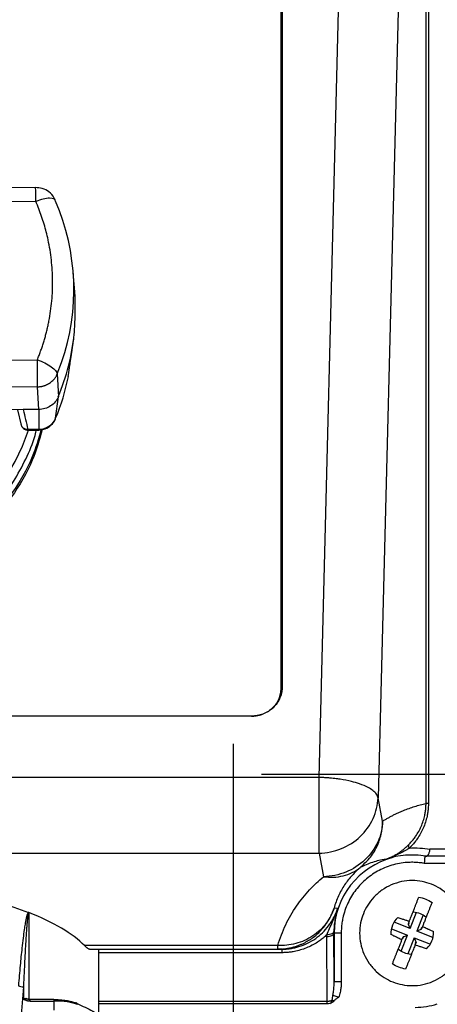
# Model space of a CAD drawing. Header units: inches. Extents: x 1.5 to 64.5, y 1.5 to 49.5.
# Tile 20 of 37: x 18.7 to 20.5, y 32.9 to 37.1. Entities that reach past the tile are written whole.
import ezdxf

# ---------------------------------------------------------------- set-up
doc = ezdxf.new("R2010")
doc.units = ezdxf.units.IN
doc.header["$LTSCALE"] = 6
doc.header["$MEASUREMENT"] = 0
doc.linetypes.add('CENTERX2', pattern=[0.8, 0.5, -0.1, 0.1, -0.1])
doc.layers.add('CENTER', color=40, linetype='CENTERX2')
doc.layers.add('DIMENSIONS', color=140, linetype='Continuous', lineweight=25)
doc.styles.add('SLDTEXTSTYLE0', font='TXT', dxfattribs={"width": 0.7})
doc.dimstyles.new('SLDDIMSTYLE0', dxfattribs={"dimtxt": 0.509766, "dimasz": 0.78, "dimexe": 0, "dimexo": 0.0625, "dimgap": 0.127441, "dimtad": 0, "dimtih": 1, "dimtoh": 1, "dimrnd": 1e-09, "dimzin": 12, "dimdsep": 46, "dimtxsty": 'SLDTEXTSTYLE0', "dimsah": 1, "dimcen": 0.09, "dimadec": 0, "dimazin": 3, "dimtfac": 1, "dimtofl": 0, "dimtmove": 0, "dimatfit": 3, "dimfxl": 0, "dimfrac": 2, "dimtolj": 1, "dimtzin": 12, "dimarcsym": 0})

# ---------------------------------------------------------------- blocks, each defined once
blk = doc.blocks.new('_D')
at = {"layer": 'DIMENSIONS'}
for p, q in [((13.4068, 33.3861), (13.4068, 24.8992)), ((21.1468, 33.3861), (21.1468, 24.8992)), ((13.4068, 25.6492), (15.7967, 25.6492)), ((16.4874, 25.6492), (16.3162, 25.6492)), ((16.3162, 25.6492), (16.3162, 24.839)), ((18.4263, 25.6492), (18.5974, 25.6492)), ((18.5974, 25.6492), (18.5974, 24.839)), ((21.1468, 25.6492), (19.117, 25.6492)), ((16.3162, 24.839), (16.4874, 24.839)), ((18.5974, 24.839), (18.4263, 24.839))]:
    blk.add_line(p, q, dxfattribs=at)
for points in [[(13.4068, 25.6492), (14.1868, 25.5292), (14.1868, 25.7692)], [(21.1468, 25.6492), (20.3668, 25.7692), (20.3668, 25.5292)]]:
    blk.add_solid(points, dxfattribs=at)
at = {"layer": 'DIMENSIONS', "char_height": 0.5, "attachment_point": 1, "style": 'SLDTEXTSTYLE0'}
for s, insert in [('7.74', (16.6994, 26.4078)), ('196.6', (16.4874, 25.4835))]:
    blk.add_mtext(s, dxfattribs=dict(at, insert=insert))
blk = doc.blocks.new('_D_3')
at = {"layer": 'DIMENSIONS'}
for p, q in [((13.8314, 32.8699), (13.8314, 26.9724)), ((20.7225, 32.8423), (20.7225, 26.9724)), ((13.8314, 27.7224), (15.7967, 27.7224)), ((16.4874, 27.7224), (16.3162, 27.7224)), ((16.3162, 27.7224), (16.3162, 26.9122)), ((18.4263, 27.7224), (18.5974, 27.7224)), ((18.5974, 27.7224), (18.5974, 26.9122)), ((20.7225, 27.7224), (19.117, 27.7224)), ((16.3162, 26.9122), (16.4874, 26.9122)), ((18.5974, 26.9122), (18.4263, 26.9122))]:
    blk.add_line(p, q, dxfattribs=at)
for points in [[(13.8314, 27.7224), (14.6114, 27.6024), (14.6114, 27.8424)], [(20.7225, 27.7224), (19.9425, 27.8424), (19.9425, 27.6024)]]:
    blk.add_solid(points, dxfattribs=at)
at = {"layer": 'DIMENSIONS', "char_height": 0.5, "attachment_point": 1, "style": 'SLDTEXTSTYLE0'}
for s, insert in [('6.89', (16.6994, 28.4811)), ('175.0', (16.4874, 27.5568))]:
    blk.add_mtext(s, dxfattribs=dict(at, insert=insert))

msp = doc.modelspace()

# ---------------------------------------------------------------- linework, layer by layer
for p, q in [((20.0158, 33.8431), (20.2197, 41.8516)), ((20.4683, 33.733), (20.4683, 41.772)), ((20.4783, 41.772), (20.4783, 33.733)), ((19.855, 34.2206), (19.855, 41.7381)), ((19.8593, 41.7422), (19.8593, 34.2247)), ((20.4679, 41.7224), (20.2652, 33.7576)), ((18.8163, 36.3413), (18.458, 36.3382)), ((18.8171, 36.2821), (18.4588, 36.279)), ((18.9816, 35.8998), (18.9753, 35.981)), ((18.9764, 35.6923), (18.9772, 35.6988)), ((18.4654, 35.6087), (18.8237, 35.6118)), ((18.9077, 35.5516), (18.9259, 35.6)), ((18.9555, 35.5472), (18.9595, 35.578)), ((18.9077, 35.5516), (18.9123, 35.4551)), ((18.9546, 35.5406), (18.9555, 35.5472)), ((18.8245, 35.4973), (18.4662, 35.4942)), ((18.8292, 35.4012), (18.8245, 35.4973)), ((18.9009, 35.364), (18.9123, 35.4551)), ((18.7639, 35.4006), (18.6861, 35.3999)), ((18.7398, 35.4004), (18.755, 35.3348)), ((18.8292, 35.4012), (18.7639, 35.4006)), ((18.8292, 35.4012), (18.8291, 35.3174)), ((18.7536, 35.3396), (18.7544, 35.3375)), ((18.7823, 35.3135), (18.8291, 35.3139)), ((18.8291, 35.3174), (18.7832, 35.317)), ((19.855, 34.2206), (19.8593, 34.2247)), ((19.73, 34.1031), (16.1, 34.1031)), ((20.0158, 33.8431), (15.8041, 33.8431)), ((20.0158, 33.5227), (20.0158, 33.8431)), ((20.2843, 33.6581), (20.2652, 33.7576)), ((20.4783, 33.733), (20.4683, 33.733)), ((15.8041, 33.5227), (20.0158, 33.5227)), ((20.0158, 33.5227), (20.0349, 33.4232)), ((20.6963, 33.5395), (20.485, 33.5395)), ((20.1899, 33.4619), (20.2033, 33.4753)), ((20.6122, 33.4795), (20.4606, 33.4795)), ((20.4632, 33.5095), (20.4632, 33.5095)), ((20.6122, 33.5095), (20.468, 33.5095)), ((18.7872, 33.2705), (18.7872, 32.9038)), ((20.0939, 33.2882), (20.079, 33.2902)), ((20.4014, 33.2037), (20.4285, 33.2723)), ((20.4014, 33.2037), (20.3328, 33.2309)), ((20.3974, 33.2345), (20.3922, 33.2215)), ((20.394, 33.2208), (20.3969, 33.2281)), ((20.4564, 33.2613), (20.4293, 33.1927)), ((20.0795, 33.1847), (20.0784, 33.1847)), ((20.0795, 32.9793), (20.0784, 33.1847)), ((20.0795, 33.1847), (20.0795, 32.9793)), ((20.1095, 33.1847), (20.0795, 33.1847)), ((20.1095, 33.1847), (20.1095, 32.9793)), ((20.3218, 33.203), (20.3903, 33.1758)), ((20.394, 33.2208), (20.3922, 33.2215)), ((20.4014, 33.2037), (20.394, 33.2208)), ((20.4463, 33.2001), (20.4293, 33.1927)), ((20.4978, 33.1655), (20.4293, 33.1927)), ((20.4492, 33.2074), (20.4463, 33.2001)), ((20.448, 33.1994), (20.4463, 33.2001)), ((20.4532, 33.2124), (20.448, 33.1994)), ((20.0484, 33.1697), (20.0485, 33.177)), ((20.0498, 32.8962), (20.0484, 33.1697)), ((20.3632, 33.1073), (20.3903, 33.1758)), ((20.3664, 33.1561), (20.3715, 33.1692)), ((20.3704, 33.1611), (20.3733, 33.1685)), ((20.3733, 33.1685), (20.3715, 33.1692)), ((20.3733, 33.1685), (20.3903, 33.1758)), ((20.4182, 33.1648), (20.3911, 33.0962)), ((20.4182, 33.1648), (20.4256, 33.1478)), ((20.4182, 33.1648), (20.4868, 33.1377)), ((20.4222, 33.134), (20.4273, 33.1471)), ((20.4256, 33.1478), (20.4227, 33.1404)), ((20.4256, 33.1478), (20.4273, 33.1471)), ((19.8409, 33.1314), (19.0229, 33.1314)), ((19.0478, 33.1163), (19.8409, 33.1163)), ((19.083, 32.8387), (19.083, 33.1163)), ((19.8575, 33.1013), (19.083, 33.1013)), ((19.8409, 33.1163), (19.8409, 33.1314)), ((19.8575, 33.1163), (19.8409, 33.1163)), ((19.8575, 33.1163), (19.8575, 33.1013)), ((20.0795, 32.9793), (20.1095, 32.9793)), ((18.7647, 32.9569), (18.75, 32.7835)), ((18.7647, 32.9569), (18.7647, 32.9058)), ((18.8934, 32.9034), (18.7932, 32.9034)), ((18.7932, 32.8968), (18.8934, 32.8968)), ((18.8934, 32.9034), (18.8934, 32.8968)), ((18.8934, 32.8968), (18.8934, 32.8587)), ((19.083, 32.8962), (20.0498, 32.8962)), ((20.0498, 32.8843), (20.0498, 32.8962)), ((20.0745, 32.9211), (20.0994, 32.9128)), ((20.0498, 32.8843), (19.083, 32.8843))]:
    msp.add_line(p, q)
at = {"flags": 128}
for points in [[(18.8291, 35.3139), (18.8291, 35.3144), (18.8291, 35.3174)], [(20.0484, 33.1697), (20.0543, 33.17), (20.0599, 33.1709), (20.065, 33.1723), (20.0696, 33.1741), (20.0733, 33.1764), (20.0761, 33.179), (20.0778, 33.1818), (20.0784, 33.1847)], [(20.0785, 33.1914), (20.0778, 33.1885), (20.076, 33.1857), (20.0732, 33.1832), (20.0695, 33.181), (20.065, 33.1793), (20.0598, 33.178), (20.0543, 33.1772), (20.0485, 33.177)]]:
    msp.add_lwpolyline(points, dxfattribs=at)
for centre, radius, start, end in [((15.9182, 36.2735), 2.8989, 0.1701, 1.3406), ((18.0347, 35.9092), 0.9433, 340.8646, 23.3964), ((18.0294, 35.821), 0.9556, 337.4876, 353.9109), ((1.3269, 35.4277), 17.4978, 0.228, 0.60299), ((18.0247, 35.7269), 0.9484, 337.5052, 348.672), ((18.8297, 35.3952), 0.0778, 269.6056, 336.3833), ((17.9328, 35.6029), 0.9011, 269.3407, 341.2719), ((20.4081, 33.5549), 0.0141, 166.2811, 228.3413), ((20.4088, 33.1847), 0.3293, 104.1133, 180), ((20.048, 32.9064), 0.0244, 303.8575, 344.8931), ((18.9862, 32.882), 0.00728, 355.9932, 98.4705), ((20.4225, 33.1699), 0.3, 270, 288.1498)]:
    msp.add_arc(centre, radius, start, end)
for points, knots in [([(18.8985, 36.2864), (18.8972, 36.2904), (18.8923, 36.3046), (18.8734, 36.3234), (18.846, 36.3391), (18.8257, 36.3402), (18.8163, 36.3407)], [0, 0, 0, 0, 0.1207898, 0.4266369, 0.7325591, 1, 1, 1, 1]), ([(18.9005, 36.2838), (18.8999, 36.2916), (18.8909, 36.2958), (18.8597, 36.2952), (18.8388, 36.2904), (18.8171, 36.2821)], [0, 0, 0, 0, 0.5, 0.5, 1, 1, 1, 1]), ([(18.8237, 35.6118), (18.826, 35.6177), (18.8308, 35.6295), (18.8374, 35.6474), (18.8436, 35.6654), (18.8494, 35.6834), (18.8548, 35.7016), (18.8598, 35.7199), (18.8644, 35.7383), (18.8687, 35.7567), (18.877, 35.7974), (18.8861, 35.861), (18.8895, 35.9476), (18.8844, 36.0341), (18.8732, 36.1024), (18.8614, 36.1527), (18.8523, 36.1857), (18.8419, 36.2182), (18.8303, 36.2504), (18.8215, 36.2715), (18.8171, 36.2821)], [0, 0, 0, 0, 0.027589, 0.055137, 0.082656, 0.110158, 0.137655, 0.165159, 0.192681, 0.220233, 0.247827, 0.373902, 0.500005, 0.626079, 0.752183, 0.80181, 0.851337, 0.900832, 0.950363, 1, 1, 1, 1]), ([(18.9797, 35.7196), (18.981, 35.7402), (18.9836, 35.781), (18.9844, 35.8413), (18.9833, 35.8824), (18.9816, 35.898), (18.9814, 35.8998)], [0, 0, 0, 0, 0.324438, 0.642186, 0.959935, 1, 1, 1, 1]), ([(18.9595, 35.578), (18.9604, 35.5844), (18.9623, 35.5979), (18.9677, 35.6317), (18.9728, 35.6644), (18.9755, 35.6862), (18.9763, 35.6923)], [0, 0, 0, 0, 0.277094, 0.590654, 0.884879, 1, 1, 1, 1]), ([(18.8237, 35.6118), (18.8456, 35.6039), (18.8666, 35.5932), (18.898, 35.5707), (18.9071, 35.5598), (18.9077, 35.5516)], [0, 0, 0, 0, 0.5, 0.5, 1, 1, 1, 1]), ([(18.8245, 35.4973), (18.8265, 35.4974), (18.8305, 35.4975), (18.8363, 35.4982), (18.8418, 35.4991), (18.8469, 35.5002), (18.8516, 35.5016), (18.8559, 35.5031), (18.86, 35.5046), (18.8636, 35.5062), (18.8669, 35.5079), (18.8699, 35.5095), (18.8726, 35.511), (18.8792, 35.5152), (18.8883, 35.5225), (18.8977, 35.5334), (18.9039, 35.5431), (18.9065, 35.549), (18.9077, 35.5516)], [0, 0, 0, 0, 0.0569728, 0.111167, 0.1625823, 0.2112185, 0.2570755, 0.3001531, 0.3404512, 0.3779697, 0.4127086, 0.4446677, 0.473847, 0.5002465, 0.6671947, 0.8061623, 0.9171073, 1, 1, 1, 1]), ([(18.9123, 35.4551), (18.9058, 35.4394), (18.8942, 35.4257), (18.8649, 35.4066), (18.8471, 35.4013), (18.8292, 35.4012)], [0, 0, 0, 0, 0.5, 0.5, 1, 1, 1, 1]), ([(18.7639, 35.4006), (18.7671, 35.3867), (18.7736, 35.3589), (18.78, 35.331), (18.7832, 35.317)], [0, 0, 0, 0, 0.497167, 1, 1, 1, 1]), ([(18.8291, 35.3139), (18.8387, 35.315), (18.8584, 35.3173), (18.8832, 35.334), (18.8957, 35.3511), (18.8999, 35.3608), (18.9004, 35.362)], [0, 0, 0, 0, 0.315397, 0.649363, 0.956151, 1, 1, 1, 1]), ([(18.8391, 35.3159), (18.8281, 35.277), (18.8009, 35.181), (18.7175, 35.0416), (18.5984, 34.9037), (18.4517, 34.7909), (18.2847, 34.707), (18.1035, 34.6553), (17.915, 34.6379), (17.7265, 34.6553), (17.5452, 34.707), (17.3783, 34.7909), (17.2313, 34.9036), (17.1134, 35.0419), (17.0408, 35.1564), (17.0196, 35.226), (17.0157, 35.2388)], [0, 0, 0, 0, 0.0528, 0.130276, 0.207752, 0.285228, 0.362704, 0.44018, 0.517656, 0.595131, 0.672607, 0.750083, 0.827559, 0.905035, 0.982511, 1, 1, 1, 1]), ([(17.056, 35.1906), (17.0719, 35.1596), (17.1036, 35.0976), (17.1666, 35.0105), (17.2405, 34.9294), (17.3267, 34.8558), (17.4225, 34.7923), (17.5265, 34.7406), (17.636, 34.7014), (17.7481, 34.6758), (17.861, 34.6633), (17.9719, 34.6636), (18.0808, 34.6758), (18.188, 34.7), (18.2933, 34.7364), (18.3958, 34.7859), (18.4921, 34.8474), (18.5803, 34.9206), (18.6581, 35.0035), (18.7238, 35.0939), (18.7757, 35.1904), (18.8075, 35.2654), (18.8181, 35.3089), (18.8202, 35.3177)], [0, 0, 0, 0, 0.0474532, 0.0949108, 0.1447938, 0.1946858, 0.2456124, 0.2965481, 0.3469475, 0.397356, 0.4457509, 0.4941547, 0.5409353, 0.5877247, 0.6369354, 0.6861548, 0.7369044, 0.7876632, 0.8384129, 0.8891716, 0.9383822, 0.9876016, 1, 1, 1, 1]), ([(18.8441, 35.3169), (18.8317, 35.2727), (18.8032, 35.1715), (18.7176, 35.0272), (18.5984, 34.8894), (18.4517, 34.7764), (18.2847, 34.693), (18.1035, 34.6394), (17.9778, 34.6327), (17.915, 34.6293)], [0, 0, 0, 0, 0.114011, 0.261676, 0.409341, 0.557006, 0.70467, 0.852335, 1, 1, 1, 1]), ([(18.7552, 35.3347), (18.756, 35.333), (18.7577, 35.329), (18.7625, 35.324), (18.7686, 35.3199), (18.7757, 35.3173), (18.7807, 35.3171), (18.7832, 35.317)], [0, 0, 0, 0, 0.168351, 0.376092, 0.584014, 0.792108, 1, 1, 1, 1]), ([(18.7564, 35.3324), (18.7568, 35.3312), (18.7585, 35.3264), (18.7649, 35.3201), (18.7744, 35.3145), (18.7818, 35.3139), (18.7854, 35.3136)], [0, 0, 0, 0, 0.097166, 0.401033, 0.70395, 1, 1, 1, 1]), ([(18.7832, 35.317), (18.7835, 35.3157), (18.7839, 35.3136), (18.7848, 35.3139), (18.7852, 35.3139)], [0, 0, 0, 0, 0.639714, 1, 1, 1, 1]), ([(19.8593, 34.2247), (19.8593, 34.2225), (19.8592, 34.2181), (19.8587, 34.2115), (19.8577, 34.2051), (19.8564, 34.1987), (19.8548, 34.1923), (19.8527, 34.1861), (19.8481, 34.1742), (19.8389, 34.1574), (19.8221, 34.1381), (19.8015, 34.1223), (19.7821, 34.1129), (19.7661, 34.1077), (19.7543, 34.1051), (19.7422, 34.1034), (19.7341, 34.1032), (19.73, 34.1031)], [0, 0, 0, 0, 0.034552, 0.068857, 0.103015, 0.137127, 0.171293, 0.205615, 0.240191, 0.370058, 0.500029, 0.629895, 0.759866, 0.820151, 0.879908, 0.939677, 1, 1, 1, 1]), ([(19.73, 34.1031), (19.7322, 34.1031), (19.7367, 34.1032), (19.7435, 34.1037), (19.7501, 34.1045), (19.7567, 34.1057), (19.7632, 34.1072), (19.7696, 34.1091), (19.7819, 34.1133), (19.7991, 34.1216), (19.819, 34.1369), (19.8352, 34.1556), (19.8449, 34.1732), (19.8502, 34.1877), (19.853, 34.1985), (19.8547, 34.2095), (19.8549, 34.2168), (19.855, 34.2206)], [0, 0, 0, 0, 0.034551, 0.068856, 0.103014, 0.137126, 0.171292, 0.205615, 0.240191, 0.370056, 0.500029, 0.629894, 0.759866, 0.82015, 0.879907, 0.939677, 1, 1, 1, 1]), ([(20.2652, 33.7576), (20.2651, 33.7582), (20.2648, 33.7594), (20.2641, 33.7619), (20.2624, 33.7664), (20.2572, 33.7754), (20.2451, 33.7876), (20.2216, 33.8025), (20.191, 33.8155), (20.1505, 33.8273), (20.1181, 33.8337), (20.0939, 33.8371), (20.082, 33.8386), (20.0683, 33.8401), (20.0525, 33.8414), (20.0348, 33.8426), (20.0224, 33.8429), (20.0158, 33.8431)], [0, 0, 0, 0, 0.012725, 0.028651, 0.057764, 0.117299, 0.240895, 0.349965, 0.499912, 0.614987, 0.758945, 0.787167, 0.82017, 0.857956, 0.900523, 0.947871, 1, 1, 1, 1]), ([(20.0158, 33.5227), (20.048, 33.5234), (20.0801, 33.5301), (20.1397, 33.5543), (20.1671, 33.5718), (20.2131, 33.6151), (20.2317, 33.6409), (20.2574, 33.6971), (20.2644, 33.7273), (20.2652, 33.7576)], [0, 0, 0, 0, 0.25, 0.25, 0.5, 0.5, 0.75, 0.75, 1, 1, 1, 1]), ([(20.2843, 33.6581), (20.2884, 33.6607), (20.2965, 33.6657), (20.3089, 33.6728), (20.3214, 33.6797), (20.334, 33.6862), (20.3469, 33.6924), (20.3599, 33.6982), (20.3764, 33.7052), (20.3964, 33.7128), (20.4201, 33.7207), (20.4441, 33.7275), (20.4602, 33.7312), (20.4683, 33.733)], [0, 0, 0, 0, 0.066155, 0.133206, 0.201154, 0.269999, 0.339742, 0.410383, 0.481922, 0.608782, 0.737414, 0.86782, 1, 1, 1, 1]), ([(20.3944, 33.5582), (20.3966, 33.5605), (20.4011, 33.5651), (20.4074, 33.5721), (20.4134, 33.5793), (20.4191, 33.5866), (20.4273, 33.5981), (20.4374, 33.6142), (20.4483, 33.6361), (20.457, 33.6589), (20.4627, 33.6802), (20.4661, 33.6994), (20.468, 33.7162), (20.4682, 33.7275), (20.4683, 33.733)], [0, 0, 0, 0, 0.052341, 0.103505, 0.153466, 0.202205, 0.249703, 0.377714, 0.500001, 0.626049, 0.748292, 0.832904, 0.916818, 1, 1, 1, 1]), ([(20.4783, 33.733), (20.4782, 33.73), (20.4782, 33.724), (20.4777, 33.715), (20.4769, 33.7059), (20.4758, 33.697), (20.4744, 33.688), (20.4715, 33.6734), (20.4662, 33.6533), (20.4568, 33.6286), (20.4452, 33.605), (20.433, 33.5855), (20.4212, 33.5694), (20.4104, 33.5564), (20.4026, 33.5484), (20.3987, 33.5443)], [0, 0, 0, 0, 0.041819, 0.0836, 0.12541, 0.167317, 0.20939, 0.251694, 0.375033, 0.500045, 0.624169, 0.750332, 0.832623, 0.915739, 1, 1, 1, 1]), ([(20.2843, 33.6581), (20.2836, 33.6279), (20.2765, 33.5976), (20.2508, 33.5415), (20.2322, 33.5157), (20.1862, 33.4723), (20.1588, 33.4548), (20.0992, 33.4306), (20.0671, 33.4239), (20.0349, 33.4232)], [0, 0, 0, 0, 0.25, 0.25, 0.5, 0.5, 0.75, 0.75, 1, 1, 1, 1]), ([(20.2033, 33.4753), (20.2123, 33.4836), (20.2353, 33.5047), (20.2612, 33.5484), (20.2809, 33.6019), (20.2832, 33.6396), (20.2843, 33.6581)], [0, 0, 0, 0, 0.177255, 0.453845, 0.730436, 1, 1, 1, 1]), ([(20.2976, 33.4964), (20.3003, 33.4974), (20.3053, 33.4993), (20.3125, 33.5022), (20.3188, 33.5051), (20.3274, 33.5092), (20.3378, 33.5148), (20.3498, 33.522), (20.3605, 33.5293), (20.3702, 33.5366), (20.379, 33.5439), (20.3871, 33.5511), (20.392, 33.5559), (20.3944, 33.5582)], [0, 0, 0, 0, 0.0719834, 0.1377459, 0.1970816, 0.249818, 0.3799713, 0.4986153, 0.6076624, 0.7121261, 0.8121519, 0.90799, 1, 1, 1, 1]), ([(20.3987, 33.5443), (20.3982, 33.544), (20.3973, 33.5434), (20.3954, 33.5423), (20.3921, 33.5403), (20.3854, 33.5363), (20.3715, 33.5285), (20.3547, 33.52), (20.3375, 33.5122), (20.3244, 33.5066), (20.3111, 33.5013), (20.3021, 33.4981), (20.2976, 33.4964)], [0, 0, 0, 0, 0.015693, 0.03137, 0.062684, 0.125197, 0.250071, 0.50028, 0.626015, 0.75016, 0.875286, 1, 1, 1, 1]), ([(20.468, 33.5095), (20.4685, 33.5095), (20.4695, 33.5096), (20.4711, 33.5101), (20.4728, 33.5109), (20.4745, 33.5122), (20.4761, 33.5138), (20.4777, 33.5159), (20.4794, 33.5186), (20.4814, 33.5225), (20.4833, 33.5282), (20.4845, 33.5341), (20.4849, 33.538), (20.485, 33.5395)], [0, 0, 0, 0, 0.064688, 0.132137, 0.202116, 0.274319, 0.348361, 0.423791, 0.500103, 0.610187, 0.74965, 0.906794, 1, 1, 1, 1]), ([(20.4606, 33.4795), (20.4571, 33.4801), (20.45, 33.4813), (20.4393, 33.4825), (20.4286, 33.4834), (20.4179, 33.4839), (20.4072, 33.4841), (20.389, 33.4837), (20.3634, 33.4812), (20.3311, 33.4744), (20.2996, 33.4641), (20.26, 33.446), (20.2148, 33.4157), (20.1772, 33.3765), (20.1525, 33.3406), (20.1369, 33.3114), (20.1246, 33.2807), (20.1168, 33.2525), (20.1123, 33.2276), (20.1099, 33.2062), (20.1096, 33.1919), (20.1095, 33.1847)], [0, 0, 0, 0, 0.020636, 0.041222, 0.061782, 0.082345, 0.102937, 0.123584, 0.186833, 0.250122, 0.313371, 0.376659, 0.50001, 0.62336, 0.68661, 0.749898, 0.813147, 0.876436, 0.917651, 0.958768, 1, 1, 1, 1]), ([(20.2976, 33.4964), (20.2881, 33.4952), (20.2786, 33.4935), (20.2598, 33.4893), (20.2506, 33.4867), (20.2325, 33.4809), (20.2236, 33.4776), (20.2064, 33.4703), (20.198, 33.4663), (20.1899, 33.4619)], [0, 0, 0, 0, 0.25, 0.25, 0.5, 0.5, 0.75, 0.75, 1, 1, 1, 1]), ([(20.4632, 33.5095), (20.4632, 33.5095), (20.4632, 33.5094), (20.4631, 33.5088), (20.463, 33.5079), (20.4629, 33.5066), (20.4628, 33.5049), (20.4626, 33.503), (20.4624, 33.5003), (20.4621, 33.4967), (20.4617, 33.4919), (20.4612, 33.486), (20.4608, 33.4817), (20.4606, 33.4795)], [0, 0, 0, 0, 0.069309, 0.139319, 0.210035, 0.281464, 0.353611, 0.426478, 0.500071, 0.606485, 0.725285, 0.856463, 1, 1, 1, 1]), ([(20.468, 33.5095), (20.4678, 33.5095), (20.4674, 33.5095), (20.4673, 33.5095), (20.4673, 33.5095)], [0, 0, 0, 0, 0.484016, 1, 1, 1, 1]), ([(20.0349, 33.4232), (20.0626, 33.4192), (20.0913, 33.4204), (20.1447, 33.4337), (20.1694, 33.4459), (20.1899, 33.4619)], [0, 0, 0, 0, 0.5, 0.5, 1, 1, 1, 1]), ([(18.1792, 33.3958), (18.2956, 33.3864), (18.4076, 33.3708), (18.6129, 33.3288), (18.7061, 33.3025), (18.7855, 33.2719)], [0, 0, 0, 0, 0.5, 0.5, 1, 1, 1, 1]), ([(20.3279, 32.9775), (20.3153, 32.9825), (20.2903, 32.9952), (20.2561, 33.0215), (20.2267, 33.0554), (20.2042, 33.0953), (20.1905, 33.139), (20.1859, 33.1837), (20.1901, 33.2266), (20.2019, 33.2666), (20.2207, 33.3038), (20.247, 33.3379), (20.2809, 33.3674), (20.3208, 33.3898), (20.3645, 33.4036), (20.4092, 33.4081), (20.4521, 33.4039), (20.4921, 33.3922), (20.5293, 33.3734), (20.5634, 33.347), (20.5929, 33.3132), (20.6153, 33.2732), (20.6291, 33.2295), (20.6336, 33.1849), (20.6294, 33.1419), (20.6177, 33.102), (20.5989, 33.0648), (20.5726, 33.0306), (20.5387, 33.0012), (20.4987, 32.9787), (20.455, 32.965), (20.4104, 32.9604), (20.3675, 32.9646), (20.3405, 32.9725), (20.3279, 32.9775)], [0, 0, 0, 0, 0.029129, 0.060003, 0.09216, 0.125, 0.15784, 0.189997, 0.220871, 0.25, 0.279129, 0.310003, 0.34216, 0.375, 0.40784, 0.439997, 0.470871, 0.5, 0.529129, 0.560003, 0.59216, 0.625, 0.65784, 0.689997, 0.720871, 0.75, 0.779129, 0.810003, 0.84216, 0.875, 0.90784, 0.939997, 0.970871, 1, 1, 1, 1]), ([(20.3974, 33.2345), (20.3985, 33.2372), (20.4008, 33.243), (20.4044, 33.2522), (20.4087, 33.2629), (20.4136, 33.2753), (20.4185, 33.2878), (20.4233, 33.3), (20.4279, 33.3117), (20.4329, 33.3242), (20.4362, 33.3324), (20.4379, 33.3367)], [0, 0, 0, 0, 0.07247, 0.155414, 0.248934, 0.36503, 0.500014, 0.605185, 0.723566, 0.855172, 1, 1, 1, 1]), ([(20.4936, 33.3146), (20.4928, 33.3124), (20.4911, 33.3082), (20.4885, 33.3017), (20.4861, 33.2954), (20.4836, 33.2892), (20.4813, 33.2833), (20.479, 33.2775), (20.4768, 33.2721), (20.4735, 33.2638), (20.4694, 33.2532), (20.4638, 33.2393), (20.4586, 33.2259), (20.4549, 33.2166), (20.4532, 33.2124)], [0, 0, 0, 0, 0.0740701, 0.1448357, 0.2122963, 0.2764515, 0.3373011, 0.3948461, 0.4490888, 0.5000338, 0.6349919, 0.751102, 0.8873774, 1, 1, 1, 1]), ([(18.7855, 33.2719), (18.7853, 33.2717), (18.7847, 33.2713), (18.7839, 33.2702), (18.783, 33.2688), (18.7822, 33.267), (18.7813, 33.2649), (18.7804, 33.2624), (18.7795, 33.2596), (18.7786, 33.2564), (18.7777, 33.2529), (18.7768, 33.2489), (18.7758, 33.2447), (18.7739, 33.2356), (18.7712, 33.2206), (18.7673, 33.195), (18.7628, 33.1614), (18.7569, 33.1108), (18.7501, 33.0436), (18.7455, 32.9904), (18.7431, 32.9617)], [0, 0, 0, 0, 0.0044696, 0.0097293, 0.0158778, 0.0229772, 0.0310673, 0.0401753, 0.0503201, 0.0615152, 0.0737708, 0.0870946, 0.1014926, 0.1169695, 0.1773833, 0.2500999, 0.3649165, 0.5000632, 0.7312534, 1, 1, 1, 1]), ([(18.7867, 33.2704), (18.7866, 33.2703), (18.7863, 33.27), (18.7859, 33.2692), (18.7855, 33.268), (18.785, 33.2665), (18.7846, 33.2646), (18.7842, 33.2624), (18.7837, 33.2597), (18.7832, 33.2568), (18.7828, 33.2534), (18.7823, 33.2497), (18.7818, 33.2456), (18.7813, 33.2412), (18.7808, 33.2364), (18.7805, 33.2331), (18.7803, 33.2313)], [0, 0, 0, 0, 0.018836, 0.044569, 0.078021, 0.119562, 0.169379, 0.227581, 0.294235, 0.369386, 0.453065, 0.545295, 0.646092, 0.755468, 0.873435, 1, 1, 1, 1]), ([(18.7855, 33.2719), (18.7859, 33.2718), (18.7864, 33.2715), (18.7869, 33.2708), (18.7872, 33.2705)], [0, 0, 0, 0, 0.519499, 1, 1, 1, 1]), ([(18.7872, 33.2705), (18.7871, 33.2705), (18.7869, 33.2705), (18.7868, 33.2705), (18.7867, 33.2704)], [0, 0, 0, 0, 0.479216, 1, 1, 1, 1]), ([(19.0229, 33.1314), (18.9979, 33.1571), (18.9653, 33.182), (18.8862, 33.2289), (18.8397, 33.251), (18.7872, 33.2713)], [0, 0, 0, 0, 0.5, 0.5, 1, 1, 1, 1]), ([(20.079, 33.2902), (20.0718, 33.2681), (20.0607, 33.246), (20.0304, 33.2056), (20.0112, 33.1873), (19.9671, 33.1579), (19.9424, 33.1469), (19.8916, 33.1332), (19.8656, 33.1306), (19.8409, 33.1314)], [0, 0, 0, 0, 0.25, 0.25, 0.5, 0.5, 0.75, 0.75, 1, 1, 1, 1]), ([(19.8409, 33.1163), (19.8442, 33.1164), (19.8507, 33.1165), (19.8604, 33.117), (19.8698, 33.118), (19.8789, 33.1192), (19.8876, 33.1207), (19.8961, 33.1225), (19.9042, 33.1245), (19.912, 33.1266), (19.9195, 33.129), (19.9266, 33.1315), (19.9334, 33.1341), (19.9399, 33.1368), (19.9461, 33.1395), (19.952, 33.1424), (19.9575, 33.1452), (19.9628, 33.1481), (19.9677, 33.1509), (19.9724, 33.1537), (19.9767, 33.1565), (19.9808, 33.1592), (19.9847, 33.1618), (19.9992, 33.1723), (20.0207, 33.1911), (20.0429, 33.2181), (20.0575, 33.2408), (20.0671, 33.2593), (20.074, 33.2755), (20.0774, 33.2856), (20.079, 33.2902)], [0, 0, 0, 0, 0.031594, 0.062344, 0.09225, 0.121313, 0.149532, 0.176907, 0.203439, 0.229127, 0.253971, 0.277971, 0.301128, 0.323441, 0.344911, 0.365537, 0.385319, 0.404257, 0.422351, 0.439602, 0.456009, 0.471572, 0.486292, 0.500168, 0.642077, 0.756346, 0.83245, 0.898429, 0.95428, 1, 1, 1, 1]), ([(19.8575, 33.1163), (19.8605, 33.1164), (19.8666, 33.1164), (19.8758, 33.117), (19.885, 33.1178), (19.8942, 33.119), (19.9033, 33.1205), (19.9125, 33.1224), (19.9215, 33.1246), (19.9305, 33.1272), (19.949, 33.1333), (19.9768, 33.1455), (20.0095, 33.1668), (20.0385, 33.193), (20.0582, 33.2171), (20.0718, 33.2384), (20.0801, 33.2537), (20.0878, 33.2705), (20.0917, 33.2818), (20.0939, 33.2882)], [0, 0, 0, 0, 0.027198, 0.054554, 0.082064, 0.109724, 0.137529, 0.165475, 0.193557, 0.221767, 0.250102, 0.370947, 0.499983, 0.617978, 0.74996, 0.809063, 0.874631, 0.928746, 1, 1, 1, 1]), ([(18.7803, 33.2313), (18.7799, 33.2262), (18.7789, 33.215), (18.7775, 33.1969), (18.776, 33.176), (18.7745, 33.1525), (18.7729, 33.1262), (18.7713, 33.0973), (18.7697, 33.0656), (18.768, 33.0312), (18.7669, 33.0074), (18.7664, 32.9951)], [0, 0, 0, 0, 0.066276, 0.143746, 0.23242, 0.332304, 0.443403, 0.56572, 0.699257, 0.844017, 1, 1, 1, 1]), ([(20.3486, 33.2503), (20.3515, 33.2495), (20.3571, 33.2478), (20.3651, 33.2453), (20.3746, 33.2423), (20.3853, 33.2388), (20.3935, 33.2359), (20.3974, 33.2345)], [0, 0, 0, 0, 0.1801634, 0.3467774, 0.5000182, 0.7645384, 1, 1, 1, 1]), ([(20.4532, 33.2124), (20.4556, 33.2113), (20.4608, 33.2091), (20.4687, 33.2055), (20.4777, 33.2013), (20.4882, 33.1963), (20.4956, 33.1925), (20.4996, 33.1906)], [0, 0, 0, 0, 0.153952, 0.320227, 0.500019, 0.734844, 1, 1, 1, 1]), ([(20.0485, 33.177), (20.046, 33.1747), (20.041, 33.1701), (20.0332, 33.1635), (20.0252, 33.1572), (20.0169, 33.1513), (20.0041, 33.1427), (19.9861, 33.1323), (19.9622, 33.1213), (19.9372, 33.1125), (19.914, 33.1068), (19.8933, 33.1035), (19.8754, 33.1017), (19.8635, 33.1015), (19.8575, 33.1013)], [0, 0, 0, 0, 0.050634, 0.100918, 0.150921, 0.200713, 0.250368, 0.375784, 0.499876, 0.625568, 0.750348, 0.833775, 0.916841, 1, 1, 1, 1]), ([(20.3664, 33.1561), (20.3639, 33.1572), (20.3588, 33.1594), (20.3509, 33.163), (20.3419, 33.1672), (20.3314, 33.1722), (20.324, 33.176), (20.32, 33.178)], [0, 0, 0, 0, 0.153958, 0.320231, 0.500019, 0.734842, 1, 1, 1, 1]), ([(20.3259, 33.054), (20.3268, 33.0561), (20.3285, 33.0604), (20.331, 33.0668), (20.3335, 33.0732), (20.3359, 33.0793), (20.3383, 33.0853), (20.3406, 33.091), (20.3428, 33.0965), (20.346, 33.1047), (20.3502, 33.1153), (20.3557, 33.1292), (20.361, 33.1426), (20.3647, 33.1519), (20.3664, 33.1561)], [0, 0, 0, 0, 0.074072, 0.144839, 0.2123, 0.276456, 0.337305, 0.394849, 0.449091, 0.500034, 0.634996, 0.751102, 0.887387, 1, 1, 1, 1]), ([(19.0229, 33.1314), (19.0239, 33.1305), (19.0258, 33.1285), (19.0285, 33.126), (19.0312, 33.1238), (19.0338, 33.1218), (19.0369, 33.1198), (19.0404, 33.1179), (19.0443, 33.1166), (19.0466, 33.1164), (19.0478, 33.1163)], [0, 0, 0, 0, 0.100622, 0.200823, 0.300713, 0.400402, 0.500004, 0.667372, 0.833852, 1, 1, 1, 1]), ([(20.4222, 33.134), (20.4211, 33.1313), (20.4188, 33.1255), (20.4152, 33.1163), (20.4109, 33.1056), (20.406, 33.0932), (20.401, 33.0807), (20.3962, 33.0685), (20.3916, 33.0568), (20.3867, 33.0443), (20.3834, 33.0362), (20.3817, 33.0319)], [0, 0, 0, 0, 0.0724792, 0.1554225, 0.2489344, 0.3650338, 0.5000139, 0.6051878, 0.7235706, 0.8551754, 1, 1, 1, 1]), ([(20.4709, 33.1182), (20.4681, 33.1191), (20.4625, 33.1207), (20.4544, 33.1232), (20.4449, 33.1262), (20.4342, 33.1298), (20.426, 33.1327), (20.4222, 33.134)], [0, 0, 0, 0, 0.180162, 0.346776, 0.500018, 0.764544, 1, 1, 1, 1]), ([(20.0745, 32.9211), (20.075, 32.9239), (20.0761, 32.9297), (20.0773, 32.9389), (20.0784, 32.9497), (20.0793, 32.9632), (20.0794, 32.9734), (20.0795, 32.9793)], [0, 0, 0, 0, 0.141997, 0.301567, 0.478742, 0.696457, 1, 1, 1, 1]), ([(20.1095, 32.9793), (20.1094, 32.9763), (20.1094, 32.9705), (20.1089, 32.9617), (20.1081, 32.9531), (20.1068, 32.9436), (20.105, 32.9336), (20.1026, 32.923), (20.1004, 32.9162), (20.0994, 32.9128)], [0, 0, 0, 0, 0.1309476, 0.2606229, 0.3892072, 0.5168866, 0.6834057, 0.844265, 1, 1, 1, 1]), ([(18.7431, 32.9617), (18.7458, 32.9605), (18.7492, 32.9595), (18.7567, 32.9578), (18.7608, 32.9572), (18.7647, 32.9569)], [0, 0, 0, 0, 0.5, 0.5, 1, 1, 1, 1]), ([(17.6918, 32.9087), (17.6854, 32.9083), (17.6728, 32.9075), (17.6539, 32.9061), (17.6351, 32.9046), (17.6163, 32.903), (17.5883, 32.9005), (17.5513, 32.8968), (17.5056, 32.8915), (17.4606, 32.8855), (17.4015, 32.8767), (17.3298, 32.8642), (17.2476, 32.8469), (17.1698, 32.8273), (17.0971, 32.8055), (17.0297, 32.7818), (16.9683, 32.7563), (16.9132, 32.7292), (16.8648, 32.7006), (16.8234, 32.6707), (16.7893, 32.6398), (16.7627, 32.6081), (16.7438, 32.5756), (16.7328, 32.5428), (16.7297, 32.5098), (16.7345, 32.4768), (16.7472, 32.444), (16.7677, 32.4117), (16.7959, 32.3801), (16.8315, 32.3494), (16.8744, 32.3198), (16.9243, 32.2915), (16.9808, 32.2647), (17.0435, 32.2396), (17.112, 32.2163), (17.1859, 32.195), (17.2646, 32.1758), (17.3477, 32.159), (17.4345, 32.1445), (17.5245, 32.1325), (17.6171, 32.123), (17.7116, 32.1162), (17.8075, 32.1121), (17.904, 32.1106), (18.0006, 32.1119), (18.0965, 32.1159), (18.1911, 32.1225), (18.2838, 32.1318), (18.374, 32.1437), (18.461, 32.158), (18.5443, 32.1747), (18.6234, 32.1937), (18.6976, 32.2149), (18.7664, 32.2381), (18.8295, 32.2631), (18.8864, 32.2898), (18.9366, 32.318), (18.98, 32.3476), (19.0161, 32.3782), (19.0447, 32.4098), (19.0657, 32.442), (19.0789, 32.4748), (19.0842, 32.5078), (19.0815, 32.5408), (19.071, 32.5736), (19.0526, 32.6061), (19.0265, 32.6379), (18.9929, 32.6689), (18.9587, 32.6938), (18.9279, 32.7131), (18.9031, 32.7273), (18.8766, 32.7411), (18.8515, 32.753), (18.8286, 32.7632), (18.8083, 32.7717), (18.7942, 32.7773), (18.7872, 32.78)], [0, 0, 0, 0, 0.003126, 0.006251, 0.009376, 0.012502, 0.015629, 0.023441, 0.031257, 0.039069, 0.046885, 0.062509, 0.078134, 0.093759, 0.109383, 0.125008, 0.140633, 0.156257, 0.171882, 0.187507, 0.203131, 0.218756, 0.234381, 0.250005, 0.26563, 0.281255, 0.296879, 0.312504, 0.328129, 0.343753, 0.359378, 0.375003, 0.390627, 0.406252, 0.421877, 0.437501, 0.453126, 0.468751, 0.484375, 0.5, 0.515625, 0.531249, 0.546874, 0.562499, 0.578123, 0.593748, 0.609373, 0.624997, 0.640622, 0.656247, 0.671871, 0.687496, 0.703121, 0.718745, 0.73437, 0.749995, 0.765619, 0.781244, 0.796869, 0.812494, 0.828118, 0.843743, 0.859368, 0.874992, 0.890617, 0.906242, 0.921866, 0.937491, 0.953116, 0.960928, 0.968743, 0.976556, 0.984371, 0.989581, 0.994789, 1, 1, 1, 1]), ([(18.7647, 32.9058), (18.765, 32.9056), (18.7654, 32.9052), (18.7665, 32.9045), (18.7674, 32.9039), (18.7681, 32.9034), (18.7683, 32.9033), (18.7684, 32.9032), (18.7684, 32.9032), (18.7684, 32.9032), (18.7684, 32.9032), (18.7684, 32.9032), (18.7684, 32.9032), (18.7684, 32.9032), (18.7684, 32.9032), (18.7684, 32.9032), (18.7684, 32.9032), (18.7684, 32.9032), (18.7684, 32.9032), (18.7684, 32.9032), (18.7684, 32.9032), (18.7684, 32.9032), (18.7684, 32.9032), (18.7684, 32.9032), (18.7684, 32.9032), (18.7684, 32.9032), (18.7684, 32.9032), (18.7684, 32.9032), (18.7684, 32.9032), (18.7684, 32.9032), (18.7684, 32.9032), (18.7684, 32.9032), (18.7684, 32.9032), (18.7684, 32.9032), (18.7684, 32.9032), (18.7684, 32.9032), (18.7684, 32.9032), (18.7684, 32.9032), (18.7684, 32.9032), (18.7684, 32.9032), (18.7684, 32.9032), (18.7684, 32.9032), (18.7684, 32.9032), (18.7684, 32.9032), (18.7684, 32.9032), (18.7684, 32.9032), (18.7684, 32.9032), (18.7684, 32.9032), (18.7684, 32.9032), (18.7684, 32.9032), (18.7684, 32.9032), (18.7684, 32.9032), (18.7684, 32.9032), (18.7684, 32.9032), (18.7684, 32.9032), (18.7684, 32.9032), (18.7684, 32.9032), (18.7684, 32.9032), (18.7684, 32.9032), (18.7684, 32.9032), (18.7684, 32.9032), (18.7684, 32.9032), (18.7685, 32.9032), (18.7685, 32.9032), (18.7685, 32.9032), (18.7685, 32.9032), (18.7685, 32.9032), (18.7685, 32.9032), (18.7685, 32.9032), (18.7685, 32.9032), (18.7685, 32.9032), (18.7685, 32.9032), (18.7685, 32.9032), (18.7685, 32.9032), (18.7685, 32.9032), (18.7685, 32.9032), (18.7685, 32.9032), (18.7685, 32.9032), (18.7685, 32.9032), (18.7685, 32.9032), (18.7685, 32.9032), (18.7685, 32.9032), (18.7685, 32.9032), (18.7685, 32.9032), (18.7685, 32.9031), (18.7688, 32.903), (18.7696, 32.9025), (18.7727, 32.9009), (18.7769, 32.8993), (18.7818, 32.898), (18.7855, 32.8973), (18.7893, 32.8969), (18.7919, 32.8969), (18.7932, 32.8968)], [0, 0, 0, 0, 0.031289, 0.062536, 0.124946, 0.140542, 0.14834, 0.148401, 0.148462, 0.148522, 0.148583, 0.148644, 0.148705, 0.148766, 0.148827, 0.148888, 0.148949, 0.14901, 0.149071, 0.149132, 0.149193, 0.149254, 0.149314, 0.149375, 0.149436, 0.149497, 0.149558, 0.149619, 0.14968, 0.149741, 0.149802, 0.149863, 0.149924, 0.149985, 0.150045, 0.150106, 0.150167, 0.150228, 0.150289, 0.15035, 0.150411, 0.150472, 0.150533, 0.150594, 0.150655, 0.150716, 0.150777, 0.150837, 0.150898, 0.150959, 0.15102, 0.151081, 0.151142, 0.151203, 0.151264, 0.151325, 0.151386, 0.151447, 0.151508, 0.151569, 0.151629, 0.15169, 0.151751, 0.151812, 0.151873, 0.151934, 0.151995, 0.152056, 0.152117, 0.152178, 0.152239, 0.1523, 0.15236, 0.152421, 0.152482, 0.152543, 0.152604, 0.152665, 0.152726, 0.152787, 0.152848, 0.152897, 0.15297, 0.153213, 0.154188, 0.156138, 0.187331, 0.249752, 0.500288, 0.625593, 0.750145, 0.874784, 1, 1, 1, 1]), ([(18.7847, 32.9042), (18.7841, 32.9043), (18.7827, 32.9047), (18.7804, 32.905), (18.7779, 32.9052), (18.7746, 32.9054), (18.7711, 32.9054), (18.7674, 32.9056), (18.7656, 32.9057), (18.7647, 32.9058)], [0, 0, 0, 0, 0.112783, 0.249483, 0.374281, 0.499684, 0.748643, 0.877328, 1, 1, 1, 1]), ([(18.7932, 32.903), (18.7917, 32.9031), (18.7902, 32.9032), (18.7887, 32.9035), (18.7885, 32.9035), (18.7885, 32.9035), (18.7862, 32.9038), (18.7824, 32.9046), (18.7772, 32.9065), (18.7752, 32.9073), (18.7728, 32.9086), (18.7752, 32.9073), (18.7775, 32.9063), (18.7833, 32.9045), (18.785, 32.904), (18.7889, 32.9034), (18.7885, 32.9035), (18.7885, 32.9035), (18.7885, 32.9035), (18.7885, 32.9035), (18.7885, 32.9035), (18.7885, 32.9035), (18.7885, 32.9035), (18.7885, 32.9035), (18.7885, 32.9035), (18.7885, 32.9035), (18.7885, 32.9035), (18.7885, 32.9035), (18.7885, 32.9035), (18.7885, 32.9035), (18.7885, 32.9035), (18.7885, 32.9035), (18.7885, 32.9035), (18.7885, 32.9035), (18.7885, 32.9035), (18.7885, 32.9035), (18.7885, 32.9035), (18.7885, 32.9035), (18.7885, 32.9035), (18.7885, 32.9035), (18.7885, 32.9035), (18.7885, 32.9035), (18.7885, 32.9035), (18.7885, 32.9035), (18.7885, 32.9035), (18.7885, 32.9035), (18.7885, 32.9035), (18.7885, 32.9035), (18.7885, 32.9035), (18.7885, 32.9035), (18.7885, 32.9035), (18.7885, 32.9035), (18.7885, 32.9035), (18.7885, 32.9035), (18.7885, 32.9035), (18.7885, 32.9035), (18.7885, 32.9035), (18.7885, 32.9035), (18.7885, 32.9035), (18.7885, 32.9035), (18.7884, 32.9035), (18.7884, 32.9035), (18.7884, 32.9035), (18.7884, 32.9035), (18.7884, 32.9035), (18.7882, 32.9035), (18.7877, 32.9036), (18.7864, 32.9038), (18.7854, 32.904), (18.7847, 32.9042)], [0, 0, 0, 0, 0.106301, 0.112916, 0.116223, 0.116326, 0.116378, 0.290889, 0.413922, 0.486516, 0.510436, 0.534346, 0.606931, 0.77121, 0.871008, 0.904481, 0.904506, 0.904532, 0.904558, 0.904584, 0.904609, 0.904636, 0.904661, 0.904687, 0.904713, 0.904739, 0.904765, 0.904791, 0.904816, 0.904842, 0.904868, 0.904894, 0.90492, 0.904946, 0.904971, 0.904997, 0.905023, 0.905049, 0.905075, 0.905101, 0.905126, 0.905152, 0.905178, 0.905204, 0.90523, 0.905256, 0.905281, 0.905307, 0.905333, 0.905359, 0.905385, 0.905411, 0.905436, 0.905462, 0.905488, 0.905514, 0.90554, 0.905565, 0.905591, 0.905617, 0.905643, 0.905669, 0.905689, 0.90572, 0.905927, 0.90758, 0.920799, 0.947215, 1, 1, 1, 1]), ([(18.7932, 32.8968), (18.7932, 32.8992), (18.7932, 32.9012), (18.7932, 32.9035), (18.7932, 32.9037), (18.7932, 32.903)], [0, 0, 0, 0, 0.5, 0.5, 1, 1, 1, 1]), ([(18.8934, 32.903), (18.8956, 32.903), (18.9, 32.903), (18.9067, 32.9028), (18.9133, 32.9025), (18.9221, 32.902), (18.933, 32.901), (18.9456, 32.8994), (18.9573, 32.8974), (18.9679, 32.895), (18.9773, 32.8923), (18.9825, 32.8902), (18.9851, 32.8892)], [0, 0, 0, 0, 0.061603, 0.123002, 0.184426, 0.246104, 0.372873, 0.499853, 0.626673, 0.753713, 0.876794, 1, 1, 1, 1]), ([(20.0498, 32.8962), (20.0509, 32.8962), (20.0531, 32.8962), (20.0565, 32.8965), (20.0598, 32.8969), (20.063, 32.8974), (20.0661, 32.8981), (20.069, 32.899), (20.0707, 32.8997), (20.0716, 32.9001)], [0, 0, 0, 0, 0.135354, 0.273181, 0.413497, 0.556322, 0.70167, 0.849558, 1, 1, 1, 1]), ([(20.0787, 32.8976), (20.0764, 32.895), (20.0737, 32.8928), (20.068, 32.889), (20.0649, 32.8873), (20.0616, 32.8862)], [0, 0, 0, 0, 0.5, 0.5, 1, 1, 1, 1]), ([(20.0716, 32.9001), (20.0717, 32.9018), (20.072, 32.9052), (20.0727, 32.9104), (20.0735, 32.9157), (20.0742, 32.9193), (20.0745, 32.9211)], [0, 0, 0, 0, 0.2487, 0.497636, 0.747758, 1, 1, 1, 1]), ([(20.0787, 32.8976), (20.0816, 32.9008), (20.0849, 32.9036), (20.0919, 32.9086), (20.0956, 32.9107), (20.0994, 32.9128)], [0, 0, 0, 0, 0.5, 0.5, 1, 1, 1, 1]), ([(18.992, 32.8859), (19.0148, 32.8756), (19.0629, 32.8538), (19.1179, 32.8177), (19.1519, 32.7921), (19.1617, 32.7786), (19.1617, 32.7786)], [0, 0, 0, 0, 0.308712, 0.650018, 0.999759, 1, 1, 1, 1])]:
    msp.add_open_spline(points, degree=3, knots=knots)
for points in [[(20.4673, 33.5095), (20.4391, 33.5147), (20.3813, 33.5178), (20.3247, 33.5059), (20.2976, 33.4964)], [(20.3987, 33.5443), (20.4275, 33.5462), (20.4566, 33.5445), (20.485, 33.5395)], [(20.1899, 33.4619), (20.1779, 33.452), (20.1545, 33.4297), (20.1229, 33.3894), (20.0967, 33.3428), (20.0839, 33.3081), (20.079, 33.2902)], [(19.8409, 33.1314), (19.8499, 33.1621), (19.8728, 33.2213), (19.919, 33.3007), (19.9739, 33.3688), (20.0143, 33.4064), (20.0349, 33.4232)], [(20.4379, 33.3367), (20.4576, 33.333), (20.4767, 33.3255), (20.4936, 33.3146)], [(18.7872, 33.2713), (18.7866, 33.2715), (18.7861, 33.2717), (18.7855, 33.2719)], [(20.0485, 33.177), (20.052, 33.1861), (20.0599, 33.204), (20.0725, 33.2317), (20.0841, 33.2596), (20.0909, 33.2787), (20.0939, 33.2882)], [(20.0939, 33.2882), (20.0919, 33.2817), (20.0881, 33.2682), (20.0834, 33.2464), (20.0799, 33.2215), (20.0786, 33.2022), (20.0785, 33.1914)], [(20.4151, 33.2741), (20.4341, 33.273), (20.4528, 33.2656), (20.4674, 33.2534)], [(20.3486, 33.2503), (20.3286, 33.2318), (20.3181, 33.2052), (20.32, 33.178)], [(20.0784, 33.1847), (20.0784, 33.1869), (20.0784, 33.1891), (20.0785, 33.1914)], [(20.4709, 33.1182), (20.4909, 33.1368), (20.5015, 33.1634), (20.4996, 33.1906)], [(20.4045, 33.0944), (20.3854, 33.0955), (20.3668, 33.1029), (20.3522, 33.1151)], [(20.3817, 33.0319), (20.3619, 33.0355), (20.3429, 33.0431), (20.3259, 33.054)], [(18.7664, 32.9951), (18.7658, 32.9823), (18.7653, 32.9696), (18.7647, 32.9569)], [(18.9934, 32.8815), (18.9825, 32.8862), (18.9525, 32.894), (18.9131, 32.8968), (18.8934, 32.8968)], [(20.0716, 32.9001), (20.0736, 32.8993), (20.076, 32.8986), (20.0787, 32.8976)], [(20.0616, 32.8862), (20.0579, 32.8848), (20.0538, 32.8843), (20.0498, 32.8843)]]:
    msp.add_open_spline(points, degree=3)
at = {"layer": 'CENTER'}
for p, q in [((19.6518, 33.9862), (19.6518, 30.7362)), ((22.7718, 33.8561), (19.5218, 33.8561))]:
    msp.add_line(p, q, dxfattribs=at)

# ---------------------------------------------------------------- dimensions: what is measured, and where the dimension line sits
at = {"layer": 'DIMENSIONS'}
dim = msp.add_linear_dim(base=(21.1468, 25.6492), p1=(13.4068, 33.6861), p2=(21.1468, 33.6861), dimstyle='SLDDIMSTYLE0', dxfattribs=at)
dim.commit()
dim.dimension.update_dxf_attribs({"geometry": '_D', "text_midpoint": (17.4568, 25.6492), "dimtype": 160})
dim = msp.add_linear_dim(base=(20.7225, 27.7224), p1=(13.8314, 33.1699), p2=(20.7225, 33.1423), angle=0, dimstyle='SLDDIMSTYLE0', dxfattribs=at)
dim.commit()
dim.dimension.update_dxf_attribs({"geometry": '_D_3', "text_midpoint": (17.4568, 27.7224), "dimtype": 160})

doc.saveas('drawing.dxf')
